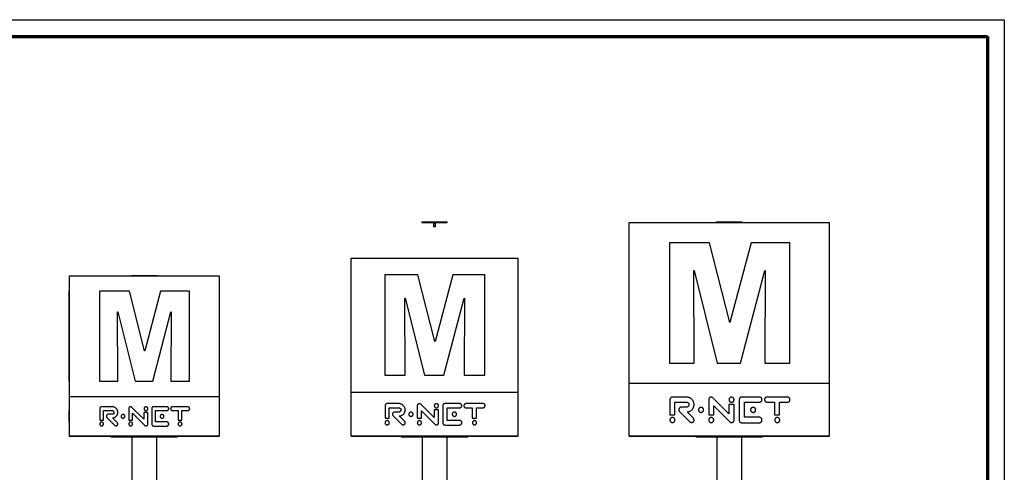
# Paper-space layout 'MA-KB-Metro Kubus Configurations' of a CAD drawing. Header units: millimetres. Extents: x 7 to 291, y 7 to 204.
# Tile 9 of 9: x 172 to 291, y 150 to 204. Entities that reach past the tile are written whole.
import ezdxf

# ---------------------------------------------------------------- set-up
doc = ezdxf.new("R2010")
doc.units = ezdxf.units.MM
doc.layers.add('LAYER2', color=7, linetype='Continuous')
doc.layers.add('LOGO', color=7, linetype='Continuous')

psp = doc.layouts.new('MA-KB-Metro Kubus Configurations')

# ---------------------------------------------------------------- linework, layer by layer
at = {"color": 7, "linetype": 'Continuous', "lineweight": 25}
for p, q in [((220.7, 179.56), (220.7, 179.5)), ((220.7, 179.56), (222.23, 179.56)), ((222.23, 179.56), (223.75, 179.56)), ((223.75, 179.5), (223.75, 179.56)), ((256.06, 179.56), (256.06, 179.5)), ((256.06, 179.56), (257.58, 179.56)), ((257.58, 179.56), (259.11, 179.56)), ((259.11, 179.5), (259.11, 179.56)), ((220.7, 179.5), (222.23, 179.5)), ((220.73, 179.5), (220.73, 179.49)), ((220.73, 179.49), (222.23, 179.49)), ((222.05, 179.49), (222.11, 179.43)), ((222.11, 179.43), (222.11, 178.98)), ((222.35, 179.43), (222.11, 179.43)), ((222.11, 178.98), (222.12, 178.96)), ((222.35, 178.98), (222.11, 178.98)), ((222.33, 178.96), (222.12, 178.96)), ((222.23, 179.5), (223.75, 179.5)), ((222.23, 179.49), (223.73, 179.49)), ((222.33, 178.96), (222.35, 178.98)), ((222.35, 179.43), (222.41, 179.49)), ((222.35, 178.98), (222.35, 179.43)), ((223.73, 179.49), (223.73, 179.5)), ((245.59, 179.49), (245.58, 179.49)), ((245.58, 179.49), (269.58, 179.49)), ((245.58, 179.49), (245.58, 179.49)), ((245.58, 179.49), (269.58, 179.49)), ((245.59, 179.49), (269.58, 179.49)), ((245.59, 160.25), (245.59, 179.49)), ((256.06, 179.5), (257.58, 179.5)), ((256.08, 179.5), (256.08, 179.49)), ((257.58, 179.5), (259.11, 179.5)), ((259.08, 179.49), (259.08, 179.5)), ((269.58, 179.49), (269.58, 160.25)), ((269.58, 179.49), (269.58, 179.49)), ((269.58, 179.49), (269.58, 179.49)), ((245.58, 162.66), (245.58, 177.07)), ((245.59, 177.07), (245.58, 177.07)), ((250.42, 177.07), (250.42, 162.66)), ((255.2, 177.07), (250.42, 177.07)), ((257.63, 167.5), (255.2, 177.07)), ((260.2, 177.07), (257.66, 167.5)), ((264.83, 177.07), (260.2, 177.07)), ((264.83, 162.66), (264.83, 177.07)), ((269.58, 177.07), (269.58, 177.07)), ((269.58, 177.07), (269.58, 162.66)), ((212.23, 175.23), (232.23, 175.23)), ((212.23, 175.23), (212.23, 175.22)), ((212.23, 175.22), (232.23, 175.22)), ((212.23, 159.19), (212.23, 175.22)), ((212.23, 175.22), (232.23, 175.22)), ((212.23, 175.22), (212.23, 175.22)), ((232.23, 175.23), (232.23, 175.22)), ((232.23, 175.22), (232.23, 159.19)), ((232.23, 175.22), (232.23, 175.22)), ((253.31, 173.75), (253.35, 173.75)), ((253.38, 162.66), (253.31, 173.75)), ((253.35, 173.75), (256.13, 162.66)), ((258.94, 162.66), (261.86, 173.75)), ((261.89, 173.75), (261.84, 162.66)), ((261.86, 173.75), (261.89, 173.75)), ((178.41, 173.09), (196.41, 173.09)), ((178.41, 173.09), (196.41, 173.09)), ((178.41, 173.09), (178.41, 173.09)), ((178.42, 173.09), (178.41, 173.09)), ((178.42, 173.09), (178.42, 158.67)), ((178.42, 173.09), (196.41, 173.09)), ((185.89, 173.16), (185.89, 173.1)), ((185.89, 173.16), (187.41, 173.16)), ((185.89, 173.1), (187.41, 173.1)), ((185.91, 173.1), (185.91, 173.09)), ((187.41, 173.16), (188.94, 173.16)), ((187.41, 173.1), (188.94, 173.1)), ((188.91, 173.09), (188.91, 173.1)), ((188.94, 173.1), (188.94, 173.16)), ((196.41, 173.09), (196.41, 158.67)), ((196.41, 173.09), (196.41, 173.09)), ((196.41, 173.09), (196.41, 173.09)), ((212.23, 173.21), (212.23, 173.21)), ((212.23, 161.2), (212.23, 173.21)), ((216.26, 173.21), (216.26, 161.2)), ((220.24, 173.21), (216.26, 173.21)), ((222.26, 165.23), (220.24, 173.21)), ((224.41, 173.21), (222.29, 165.23)), ((228.26, 173.21), (224.41, 173.21)), ((228.26, 161.2), (228.26, 173.21)), ((232.23, 173.21), (232.23, 161.2)), ((232.23, 173.21), (232.23, 173.21)), ((178.42, 171.28), (178.41, 171.28)), ((178.41, 160.48), (178.41, 171.28)), ((182.04, 171.28), (182.04, 160.48)), ((185.62, 171.28), (182.04, 171.28)), ((187.44, 164.11), (185.62, 171.28)), ((189.37, 171.28), (187.46, 164.11)), ((192.83, 171.28), (189.37, 171.28)), ((192.83, 160.48), (192.83, 171.28)), ((196.41, 171.28), (196.41, 171.28)), ((196.41, 171.28), (196.41, 160.48)), ((218.67, 170.44), (218.7, 170.44)), ((218.72, 161.2), (218.67, 170.44)), ((218.7, 170.44), (221.02, 161.2)), ((223.36, 161.2), (225.79, 170.44)), ((225.82, 170.44), (225.77, 161.2)), ((225.79, 170.44), (225.82, 170.44)), ((184.21, 168.79), (184.23, 168.79)), ((184.26, 160.48), (184.21, 168.79)), ((184.23, 168.79), (186.32, 160.48)), ((188.42, 160.48), (190.61, 168.79)), ((190.63, 168.79), (190.6, 160.48)), ((190.61, 168.79), (190.63, 168.79)), ((257.66, 167.5), (257.63, 167.5)), ((222.29, 165.23), (222.26, 165.23)), ((187.46, 164.11), (187.44, 164.11)), ((245.59, 162.66), (245.58, 162.66)), ((250.42, 162.66), (253.38, 162.66)), ((256.13, 162.66), (258.94, 162.66)), ((261.84, 162.66), (264.83, 162.66)), ((269.58, 162.66), (269.58, 162.66)), ((212.23, 161.2), (212.23, 161.2)), ((216.26, 161.2), (218.72, 161.2)), ((221.02, 161.2), (223.36, 161.2)), ((225.77, 161.2), (228.26, 161.2)), ((232.23, 161.2), (232.23, 161.2)), ((178.42, 160.48), (178.41, 160.48)), ((182.04, 160.48), (184.26, 160.48)), ((186.32, 160.48), (188.42, 160.48)), ((190.6, 160.48), (192.83, 160.48)), ((196.41, 160.48), (196.41, 160.48)), ((245.58, 153.89), (245.58, 160.25)), ((245.58, 160.25), (269.58, 160.25)), ((269.58, 160.25), (269.58, 153.89)), ((178.42, 158.67), (178.42, 153.89)), ((178.42, 158.67), (196.41, 158.67)), ((196.41, 158.67), (196.41, 153.89)), ((212.23, 153.89), (212.23, 159.19)), ((212.23, 159.19), (232.23, 159.19)), ((232.23, 159.19), (232.23, 153.89)), ((245.58, 158.58), (245.58, 158.58)), ((245.58, 158.28), (245.58, 158.28)), ((250.47, 158.27), (250.47, 156.47)), ((252.44, 158.58), (250.77, 158.58)), ((255.11, 158.27), (255.11, 156.47)), ((257.52, 156.57), (255.62, 158.49)), ((258.78, 158.27), (258.78, 155.84)), ((261.2, 158.58), (259.07, 158.58)), ((264.55, 158.58), (262.12, 158.58)), ((269.58, 158.58), (269.58, 158.58)), ((269.58, 158.27), (269.58, 158.27)), ((269.58, 158.27), (269.58, 156.47)), ((178.42, 157.43), (178.41, 157.43)), ((178.42, 157.2), (178.41, 157.2)), ((182.08, 157.19), (182.08, 155.84)), ((183.55, 157.43), (182.3, 157.43)), ((185.55, 157.19), (185.55, 155.84)), ((187.36, 155.92), (185.93, 157.35)), ((188.3, 157.19), (188.3, 155.37)), ((190.12, 157.43), (188.52, 157.43)), ((192.63, 157.43), (190.8, 157.43)), ((196.41, 157.43), (196.41, 157.43)), ((196.41, 157.19), (196.41, 157.19)), ((196.41, 157.19), (196.41, 155.84)), ((212.23, 157.8), (212.23, 157.8)), ((212.23, 157.55), (212.23, 157.55)), ((212.23, 157.3), (212.23, 157.3)), ((212.23, 156.04), (212.23, 157.3)), ((216.3, 157.54), (216.3, 156.04)), ((217.94, 157.8), (216.55, 157.8)), ((216.8, 157.3), (217.94, 157.3)), ((216.8, 156.04), (216.8, 157.3)), ((220.16, 157.54), (220.16, 156.04)), ((222.18, 156.12), (220.59, 157.72)), ((223.23, 157.54), (223.23, 155.51)), ((225.24, 157.8), (223.46, 157.8)), ((223.73, 155.79), (223.73, 157.3)), ((223.73, 157.3), (225.24, 157.3)), ((228.04, 157.8), (226, 157.8)), ((226, 157.3), (226.75, 157.3)), ((226.75, 157.3), (226.75, 156.04)), ((227.26, 157.3), (228.04, 157.3)), ((227.26, 156.04), (227.26, 157.3)), ((232.23, 157.8), (232.23, 157.8)), ((232.23, 157.54), (232.23, 157.54)), ((232.23, 157.54), (232.23, 156.04)), ((245.58, 157.98), (245.58, 157.98)), ((245.58, 156.47), (245.58, 157.98)), ((251.07, 157.98), (252.44, 157.98)), ((251.07, 156.47), (251.07, 157.98)), ((252.44, 157.37), (251.83, 157.37)), ((255.71, 157.54), (257.63, 155.62)), ((255.71, 156.47), (255.71, 157.54)), ((257.52, 157.68), (257.52, 156.57)), ((258.18, 157.68), (257.52, 157.68)), ((258.18, 155.84), (258.18, 157.68)), ((259.39, 157.98), (261.2, 157.98)), ((259.39, 156.17), (259.39, 157.98)), ((262.12, 157.98), (263.01, 157.98)), ((263.01, 157.98), (263.01, 156.47)), ((263.62, 157.98), (264.55, 157.98)), ((263.62, 156.47), (263.62, 157.98)), ((178.42, 156.97), (178.41, 156.97)), ((178.41, 155.84), (178.41, 156.97)), ((182.53, 156.97), (183.55, 156.97)), ((182.53, 155.84), (182.53, 156.97)), ((182.94, 156.12), (183.85, 155.21)), ((183.55, 156.52), (183.1, 156.52)), ((184.17, 155.53), (183.61, 156.09)), ((186, 156.64), (187.44, 155.21)), ((186, 155.84), (186, 156.64)), ((187.36, 156.75), (187.36, 155.92)), ((187.85, 156.75), (187.36, 156.75)), ((187.85, 155.37), (187.85, 156.75)), ((188.76, 156.97), (190.12, 156.97)), ((188.76, 155.61), (188.76, 156.97)), ((190.8, 156.97), (191.48, 156.97)), ((191.48, 156.97), (191.48, 155.84)), ((191.93, 156.97), (192.63, 156.97)), ((191.93, 155.84), (191.93, 156.97)), ((212.23, 156.04), (212.23, 156.04)), ((212.23, 155.79), (212.23, 156.04)), ((216.3, 156.04), (216.8, 156.04)), ((217.26, 156.35), (218.27, 155.33)), ((217.94, 156.79), (217.43, 156.79)), ((218.63, 155.69), (218, 156.32)), ((220.16, 156.04), (220.67, 156.04)), ((220.67, 156.93), (222.27, 155.33)), ((220.67, 156.04), (220.67, 156.93)), ((222.18, 157.05), (222.18, 156.12)), ((222.72, 157.05), (222.18, 157.05)), ((222.72, 155.51), (222.72, 157.05)), ((226.75, 156.04), (227.26, 156.04)), ((232.23, 156.04), (232.23, 156.04)), ((232.23, 156.04), (232.23, 155.77)), ((245.58, 156.47), (245.58, 156.47)), ((245.58, 156.17), (245.58, 156.47)), ((245.58, 156.17), (245.58, 156.17)), ((250.47, 156.47), (251.07, 156.47)), ((251.62, 156.84), (252.84, 155.62)), ((253.27, 156.05), (252.51, 156.81)), ((255.11, 156.47), (255.71, 156.47)), ((261.2, 156.17), (259.39, 156.17)), ((263.01, 156.47), (263.62, 156.47)), ((269.58, 156.47), (269.58, 156.47)), ((269.58, 156.47), (269.58, 156.14)), ((178.42, 155.84), (178.41, 155.84)), ((178.41, 155.61), (178.41, 155.84)), ((178.42, 155.61), (178.41, 155.61)), ((178.42, 155.37), (178.41, 155.37)), ((178.42, 155.12), (178.41, 155.12)), ((182.08, 155.84), (182.53, 155.84)), ((185.55, 155.84), (186, 155.84)), ((188.52, 155.12), (190.12, 155.12)), ((190.12, 155.61), (188.76, 155.61)), ((191.48, 155.84), (191.93, 155.84)), ((196.41, 155.84), (196.41, 155.84)), ((196.41, 155.84), (196.41, 155.6)), ((196.41, 155.37), (196.41, 155.37)), ((196.41, 155.14), (196.41, 155.14)), ((196.41, 155.12), (196.41, 155.12)), ((212.23, 155.79), (212.23, 155.79)), ((212.23, 155.51), (212.23, 155.51)), ((212.23, 155.24), (212.23, 155.24)), ((223.46, 155.24), (225.24, 155.24)), ((225.24, 155.79), (223.73, 155.79)), ((232.23, 155.51), (232.23, 155.51)), ((232.23, 155.26), (232.23, 155.26)), ((232.23, 155.24), (232.23, 155.24)), ((245.58, 155.84), (245.58, 155.84)), ((245.58, 155.51), (245.58, 155.51)), ((259.07, 155.51), (261.2, 155.51)), ((269.58, 155.84), (269.58, 155.84)), ((269.58, 155.53), (269.58, 155.53)), ((269.58, 155.51), (269.58, 155.51)), ((178.42, 153.89), (178.41, 153.89)), ((178.41, 153.89), (196.41, 153.89)), ((196.41, 153.89), (178.42, 153.89)), ((183.41, 153.89), (183.41, 153.81)), ((183.41, 153.81), (187.41, 153.81)), ((185.91, 153.81), (185.91, 61.07)), ((187.41, 153.81), (191.41, 153.81)), ((188.91, 87.49), (188.91, 153.81)), ((191.41, 153.81), (191.41, 153.89)), ((196.41, 153.89), (196.41, 153.89)), ((232.23, 153.89), (212.23, 153.89)), ((212.23, 153.89), (232.23, 153.89)), ((212.23, 153.89), (212.23, 153.89)), ((218.23, 153.89), (218.23, 153.81)), ((218.23, 153.81), (222.23, 153.81)), ((220.73, 153.81), (220.73, 61.07)), ((222.23, 153.81), (226.23, 153.81)), ((223.73, 87.49), (223.73, 153.81)), ((226.23, 153.81), (226.23, 153.89)), ((232.23, 153.89), (232.23, 153.89)), ((269.58, 153.89), (245.58, 153.89)), ((245.58, 153.89), (269.58, 153.89)), ((245.58, 153.89), (245.58, 153.89)), ((253.58, 153.89), (253.58, 153.81)), ((253.58, 153.81), (257.58, 153.81)), ((256.08, 153.81), (256.08, 61.07)), ((257.58, 153.81), (261.58, 153.81)), ((259.08, 87.49), (259.08, 153.81)), ((261.58, 153.81), (261.58, 153.89)), ((269.58, 153.89), (269.58, 153.89))]:
    psp.add_line(p, q, dxfattribs=at)
for points, knots in [([(250.77, 158.58), (250.74, 158.58), (250.7, 158.58), (250.64, 158.56), (250.58, 158.52), (250.53, 158.47), (250.5, 158.41), (250.47, 158.35), (250.47, 158.3), (250.47, 158.27)], [0, 0, 0, 0, 0.143955, 0.28251, 0.418978, 0.555518, 0.700141, 0.847737, 1, 1, 1, 1]), ([(253.36, 157.67), (253.35, 157.71), (253.35, 157.81), (253.32, 157.94), (253.27, 158.06), (253.2, 158.18), (253.12, 158.28), (253.03, 158.37), (252.93, 158.45), (252.82, 158.51), (252.7, 158.55), (252.57, 158.58), (252.49, 158.58), (252.44, 158.58)], [0, 0, 0, 0, 0.096833, 0.191296, 0.284197, 0.376143, 0.467582, 0.558874, 0.645129, 0.731881, 0.819546, 0.908677, 1, 1, 1, 1]), ([(255.41, 158.58), (255.38, 158.58), (255.34, 158.57), (255.27, 158.55), (255.22, 158.52), (255.17, 158.47), (255.13, 158.41), (255.11, 158.35), (255.11, 158.3), (255.11, 158.27)], [0, 0, 0, 0, 0.144633, 0.284117, 0.421138, 0.55757, 0.701448, 0.848102, 1, 1, 1, 1]), ([(255.62, 158.49), (255.6, 158.5), (255.57, 158.53), (255.51, 158.56), (255.46, 158.58), (255.42, 158.58), (255.41, 158.58)], [0, 0, 0, 0, 0.27564, 0.550318, 0.770569, 1, 1, 1, 1]), ([(258.15, 158.27), (258.15, 158.3), (258.15, 158.35), (258.12, 158.43), (258.07, 158.49), (258.01, 158.54), (257.93, 158.57), (257.85, 158.58), (257.77, 158.57), (257.69, 158.54), (257.63, 158.49), (257.58, 158.43), (257.55, 158.35), (257.55, 158.3), (257.55, 158.27)], [0, 0, 0, 0, 0.085608, 0.168334, 0.24992, 0.331506, 0.414233, 0.499841, 0.58555, 0.668365, 0.750019, 0.831646, 0.91439, 1, 1, 1, 1]), ([(257.55, 158.27), (257.55, 158.25), (257.55, 158.19), (257.58, 158.12), (257.63, 158.06), (257.69, 158.01), (257.77, 157.98), (257.85, 157.97), (257.93, 157.98), (258.01, 158.01), (258.07, 158.06), (258.12, 158.12), (258.15, 158.19), (258.15, 158.25), (258.15, 158.27)], [0, 0, 0, 0, 0.085643, 0.168364, 0.249953, 0.331584, 0.414409, 0.500159, 0.585808, 0.668545, 0.750108, 0.831656, 0.914359, 1, 1, 1, 1]), ([(259.07, 158.58), (259.05, 158.58), (259, 158.58), (258.94, 158.56), (258.89, 158.52), (258.84, 158.47), (258.81, 158.41), (258.79, 158.35), (258.78, 158.3), (258.78, 158.27)], [0, 0, 0, 0, 0.14479, 0.282522, 0.417544, 0.552927, 0.697306, 0.845865, 1, 1, 1, 1]), ([(261.51, 158.28), (261.5, 158.3), (261.5, 158.35), (261.48, 158.41), (261.44, 158.47), (261.4, 158.52), (261.34, 158.55), (261.27, 158.58), (261.23, 158.58), (261.2, 158.58)], [0, 0, 0, 0, 0.144583, 0.284174, 0.421362, 0.557927, 0.701833, 0.848363, 1, 1, 1, 1]), ([(261.2, 157.98), (261.22, 157.98), (261.27, 157.98), (261.33, 158.01), (261.39, 158.04), (261.44, 158.09), (261.48, 158.14), (261.5, 158.21), (261.5, 158.26), (261.51, 158.28)], [0, 0, 0, 0, 0.144789, 0.28485, 0.422415, 0.559055, 0.702673, 0.848706, 1, 1, 1, 1]), ([(262.12, 158.58), (262.09, 158.58), (262.05, 158.58), (261.98, 158.56), (261.93, 158.52), (261.88, 158.48), (261.84, 158.42), (261.82, 158.35), (261.81, 158.31), (261.81, 158.28)], [0, 0, 0, 0, 0.144787, 0.284826, 0.422358, 0.558967, 0.702572, 0.848631, 1, 1, 1, 1]), ([(261.81, 158.28), (261.81, 158.26), (261.82, 158.21), (261.84, 158.15), (261.87, 158.09), (261.92, 158.05), (261.98, 158.01), (262.04, 157.98), (262.09, 157.98), (262.12, 157.98)], [0, 0, 0, 0, 0.14468, 0.28438, 0.421649, 0.558239, 0.702097, 0.848512, 1, 1, 1, 1]), ([(264.86, 158.28), (264.86, 158.3), (264.85, 158.35), (264.83, 158.41), (264.8, 158.47), (264.75, 158.52), (264.69, 158.55), (264.62, 158.58), (264.58, 158.58), (264.55, 158.58)], [0, 0, 0, 0, 0.144649, 0.284311, 0.421537, 0.558093, 0.701942, 0.8484, 1, 1, 1, 1]), ([(264.55, 157.98), (264.58, 157.98), (264.62, 157.98), (264.69, 158.01), (264.74, 158.04), (264.79, 158.09), (264.83, 158.14), (264.85, 158.21), (264.86, 158.26), (264.86, 158.28)], [0, 0, 0, 0, 0.144851, 0.2849, 0.42241, 0.558988, 0.70257, 0.848622, 1, 1, 1, 1]), ([(182.3, 157.43), (182.28, 157.42), (182.23, 157.42), (182.17, 157.39), (182.13, 157.35), (182.1, 157.3), (182.08, 157.25), (182.08, 157.21), (182.08, 157.19)], [0, 0, 0, 0, 0.19038, 0.373258, 0.555102, 0.699861, 0.847594, 1, 1, 1, 1]), ([(184.24, 156.74), (184.24, 156.78), (184.23, 156.86), (184.2, 156.98), (184.15, 157.09), (184.08, 157.19), (183.99, 157.27), (183.9, 157.34), (183.79, 157.39), (183.68, 157.42), (183.59, 157.42), (183.55, 157.43)], [0, 0, 0, 0, 0.1158861, 0.2286077, 0.3394536, 0.4493269, 0.5588902, 0.6667713, 0.7755808, 0.8862275, 1, 1, 1, 1]), ([(185.77, 157.42), (185.75, 157.42), (185.71, 157.42), (185.65, 157.38), (185.6, 157.34), (185.57, 157.3), (185.55, 157.25), (185.55, 157.21), (185.55, 157.19)], [0, 0, 0, 0, 0.191397, 0.37533, 0.557176, 0.701182, 0.847967, 1, 1, 1, 1]), ([(185.93, 157.35), (185.92, 157.36), (185.9, 157.39), (185.86, 157.41), (185.81, 157.42), (185.79, 157.42), (185.77, 157.42)], [0, 0, 0, 0, 0.27564, 0.550318, 0.770569, 1, 1, 1, 1]), ([(187.83, 157.19), (187.83, 157.21), (187.83, 157.25), (187.81, 157.31), (187.77, 157.36), (187.72, 157.39), (187.67, 157.42), (187.61, 157.42), (187.55, 157.42), (187.49, 157.39), (187.44, 157.36), (187.41, 157.31), (187.38, 157.25), (187.38, 157.21), (187.38, 157.19)], [0, 0, 0, 0, 0.085608, 0.168334, 0.24992, 0.331506, 0.414233, 0.499841, 0.58555, 0.668365, 0.750019, 0.831646, 0.91439, 1, 1, 1, 1]), ([(187.38, 157.19), (187.38, 157.17), (187.38, 157.13), (187.41, 157.08), (187.44, 157.03), (187.49, 156.99), (187.55, 156.97), (187.61, 156.96), (187.67, 156.97), (187.72, 156.99), (187.77, 157.03), (187.81, 157.08), (187.83, 157.13), (187.83, 157.17), (187.83, 157.19)], [0, 0, 0, 0, 0.085643, 0.168364, 0.249953, 0.331584, 0.414409, 0.500159, 0.585808, 0.668545, 0.750108, 0.831656, 0.914359, 1, 1, 1, 1]), ([(188.52, 157.43), (188.5, 157.42), (188.45, 157.42), (188.39, 157.39), (188.35, 157.34), (188.31, 157.27), (188.31, 157.22), (188.3, 157.19)], [0, 0, 0, 0, 0.19127, 0.372686, 0.553068, 0.771028, 1, 1, 1, 1]), ([(190.35, 157.2), (190.34, 157.22), (190.34, 157.27), (190.31, 157.33), (190.27, 157.37), (190.22, 157.4), (190.17, 157.42), (190.14, 157.42), (190.12, 157.43)], [0, 0, 0, 0, 0.19137, 0.375498, 0.557535, 0.701569, 0.848228, 1, 1, 1, 1]), ([(190.12, 156.97), (190.14, 156.97), (190.19, 156.98), (190.25, 157.01), (190.29, 157.05), (190.32, 157.1), (190.34, 157.15), (190.34, 157.18), (190.35, 157.2)], [0, 0, 0, 0, 0.191731, 0.376466, 0.558674, 0.702416, 0.848575, 1, 1, 1, 1]), ([(190.8, 157.43), (190.78, 157.42), (190.73, 157.42), (190.67, 157.39), (190.63, 157.35), (190.6, 157.3), (190.58, 157.25), (190.58, 157.22), (190.57, 157.2)], [0, 0, 0, 0, 0.191724, 0.376421, 0.558585, 0.702315, 0.8485, 1, 1, 1, 1]), ([(190.57, 157.2), (190.58, 157.18), (190.58, 157.13), (190.61, 157.07), (190.65, 157.02), (190.7, 156.99), (190.75, 156.98), (190.78, 156.97), (190.8, 156.97)], [0, 0, 0, 0, 0.191505, 0.375765, 0.557848, 0.701833, 0.848378, 1, 1, 1, 1]), ([(192.86, 157.2), (192.85, 157.22), (192.85, 157.27), (192.82, 157.33), (192.78, 157.37), (192.73, 157.4), (192.68, 157.42), (192.65, 157.42), (192.63, 157.43)], [0, 0, 0, 0, 0.191462, 0.375668, 0.557702, 0.701679, 0.848266, 1, 1, 1, 1]), ([(192.63, 156.97), (192.65, 156.97), (192.7, 156.98), (192.76, 157.01), (192.8, 157.05), (192.83, 157.1), (192.85, 157.15), (192.86, 157.18), (192.86, 157.2)], [0, 0, 0, 0, 0.191796, 0.376482, 0.558607, 0.702313, 0.848491, 1, 1, 1, 1]), ([(216.55, 157.8), (216.52, 157.8), (216.47, 157.8), (216.41, 157.76), (216.36, 157.71), (216.32, 157.66), (216.3, 157.6), (216.3, 157.56), (216.3, 157.54)], [0, 0, 0, 0, 0.19038, 0.373258, 0.555102, 0.699861, 0.847594, 1, 1, 1, 1]), ([(218.7, 157.04), (218.7, 157.08), (218.7, 157.18), (218.66, 157.31), (218.6, 157.43), (218.53, 157.54), (218.43, 157.63), (218.33, 157.7), (218.21, 157.76), (218.08, 157.79), (217.99, 157.8), (217.94, 157.8)], [0, 0, 0, 0, 0.115886, 0.228608, 0.339454, 0.449327, 0.55889, 0.666771, 0.775581, 0.886227, 1, 1, 1, 1]), ([(217.94, 157.3), (217.97, 157.3), (218.02, 157.29), (218.09, 157.26), (218.14, 157.21), (218.17, 157.16), (218.19, 157.11), (218.2, 157.07), (218.2, 157.05)], [0, 0, 0, 0, 0.191626, 0.376331, 0.55856, 0.702336, 0.848534, 1, 1, 1, 1]), ([(220.41, 157.8), (220.39, 157.79), (220.34, 157.79), (220.27, 157.76), (220.22, 157.71), (220.19, 157.66), (220.17, 157.6), (220.16, 157.56), (220.16, 157.54)], [0, 0, 0, 0, 0.191397, 0.37533, 0.557176, 0.701182, 0.847967, 1, 1, 1, 1]), ([(220.59, 157.72), (220.58, 157.73), (220.55, 157.76), (220.5, 157.78), (220.46, 157.79), (220.43, 157.8), (220.41, 157.8)], [0, 0, 0, 0, 0.27564, 0.550318, 0.770569, 1, 1, 1, 1]), ([(222.7, 157.54), (222.7, 157.57), (222.7, 157.61), (222.67, 157.67), (222.63, 157.72), (222.58, 157.76), (222.52, 157.79), (222.45, 157.8), (222.38, 157.79), (222.32, 157.76), (222.27, 157.72), (222.23, 157.67), (222.2, 157.61), (222.2, 157.57), (222.2, 157.54)], [0, 0, 0, 0, 0.085608, 0.168334, 0.24992, 0.331506, 0.414233, 0.499841, 0.58555, 0.668365, 0.750019, 0.831646, 0.91439, 1, 1, 1, 1]), ([(222.2, 157.54), (222.2, 157.52), (222.2, 157.48), (222.23, 157.41), (222.27, 157.36), (222.32, 157.32), (222.38, 157.3), (222.45, 157.29), (222.52, 157.3), (222.58, 157.32), (222.63, 157.36), (222.67, 157.41), (222.7, 157.48), (222.7, 157.52), (222.7, 157.54)], [0, 0, 0, 0, 0.085643, 0.168364, 0.249953, 0.331584, 0.414409, 0.500159, 0.585808, 0.668545, 0.750108, 0.831656, 0.914359, 1, 1, 1, 1]), ([(223.46, 157.8), (223.44, 157.8), (223.39, 157.8), (223.33, 157.76), (223.28, 157.71), (223.25, 157.66), (223.23, 157.6), (223.23, 157.56), (223.23, 157.54)], [0, 0, 0, 0, 0.191069, 0.372295, 0.552487, 0.697008, 0.845713, 1, 1, 1, 1]), ([(225.5, 157.55), (225.49, 157.58), (225.49, 157.63), (225.46, 157.69), (225.41, 157.74), (225.36, 157.78), (225.3, 157.8), (225.26, 157.8), (225.24, 157.8)], [0, 0, 0, 0, 0.1913695, 0.3754984, 0.5575352, 0.7015686, 0.8482283, 1, 1, 1, 1]), ([(225.24, 157.3), (225.27, 157.3), (225.32, 157.3), (225.39, 157.34), (225.44, 157.38), (225.47, 157.44), (225.49, 157.49), (225.49, 157.53), (225.5, 157.55)], [0, 0, 0, 0, 0.191731, 0.376466, 0.558674, 0.702416, 0.848575, 1, 1, 1, 1]), ([(226, 157.8), (225.98, 157.8), (225.93, 157.8), (225.86, 157.76), (225.81, 157.72), (225.77, 157.66), (225.75, 157.61), (225.75, 157.57), (225.75, 157.55)], [0, 0, 0, 0, 0.1917244, 0.3764205, 0.5585854, 0.7023153, 0.8484997, 1, 1, 1, 1]), ([(225.75, 157.55), (225.75, 157.52), (225.76, 157.47), (225.79, 157.41), (225.84, 157.36), (225.89, 157.32), (225.94, 157.3), (225.98, 157.3), (226, 157.3)], [0, 0, 0, 0, 0.191505, 0.375765, 0.557848, 0.701833, 0.848378, 1, 1, 1, 1]), ([(228.29, 157.55), (228.29, 157.58), (228.28, 157.63), (228.25, 157.69), (228.2, 157.74), (228.15, 157.78), (228.09, 157.8), (228.06, 157.8), (228.04, 157.8)], [0, 0, 0, 0, 0.191462, 0.375668, 0.557702, 0.701679, 0.848266, 1, 1, 1, 1]), ([(228.04, 157.3), (228.06, 157.3), (228.11, 157.3), (228.18, 157.34), (228.23, 157.38), (228.26, 157.44), (228.28, 157.49), (228.29, 157.53), (228.29, 157.55)], [0, 0, 0, 0, 0.191796, 0.376482, 0.558607, 0.702313, 0.848491, 1, 1, 1, 1]), ([(251.62, 157.28), (251.6, 157.26), (251.57, 157.23), (251.54, 157.16), (251.53, 157.1), (251.53, 157.03), (251.54, 156.96), (251.57, 156.9), (251.6, 156.86), (251.62, 156.84)], [0, 0, 0, 0, 0.143923, 0.283887, 0.421992, 0.559475, 0.703813, 0.849858, 1, 1, 1, 1]), ([(251.83, 157.37), (251.81, 157.37), (251.77, 157.37), (251.71, 157.35), (251.66, 157.32), (251.63, 157.29), (251.62, 157.28)], [0, 0, 0, 0, 0.271262, 0.54884, 0.772461, 1, 1, 1, 1]), ([(252.44, 157.98), (252.47, 157.98), (252.51, 157.98), (252.57, 157.95), (252.63, 157.92), (252.68, 157.87), (252.72, 157.81), (252.74, 157.75), (252.75, 157.7), (252.75, 157.68)], [0, 0, 0, 0, 0.144702, 0.284722, 0.422282, 0.558941, 0.702593, 0.848665, 1, 1, 1, 1]), ([(252.75, 157.68), (252.75, 157.65), (252.74, 157.61), (252.72, 157.55), (252.68, 157.49), (252.64, 157.44), (252.58, 157.4), (252.51, 157.38), (252.47, 157.38), (252.44, 157.37)], [0, 0, 0, 0, 0.144662, 0.284324, 0.421566, 0.558156, 0.702044, 0.848499, 1, 1, 1, 1]), ([(252.51, 156.81), (252.56, 156.81), (252.67, 156.82), (252.81, 156.87), (252.95, 156.93), (253.06, 157.02), (253.16, 157.12), (253.23, 157.22), (253.29, 157.32), (253.33, 157.43), (253.35, 157.54), (253.35, 157.63), (253.36, 157.67)], [0, 0, 0, 0, 0.117131, 0.230745, 0.341681, 0.450763, 0.558902, 0.643956, 0.729752, 0.817065, 0.906803, 1, 1, 1, 1]), ([(254.5, 157.05), (254.5, 157.08), (254.49, 157.14), (254.46, 157.21), (254.41, 157.27), (254.35, 157.32), (254.28, 157.35), (254.19, 157.36), (254.11, 157.35), (254.04, 157.32), (253.98, 157.27), (253.93, 157.21), (253.9, 157.14), (253.89, 157.08), (253.89, 157.05)], [0, 0, 0, 0, 0.085517, 0.168252, 0.249897, 0.331538, 0.414277, 0.499843, 0.585452, 0.668273, 0.750001, 0.831712, 0.914479, 1, 1, 1, 1]), ([(260.74, 157.05), (260.74, 157.08), (260.74, 157.14), (260.71, 157.21), (260.66, 157.27), (260.6, 157.32), (260.52, 157.35), (260.44, 157.36), (260.36, 157.35), (260.28, 157.32), (260.22, 157.27), (260.17, 157.21), (260.14, 157.14), (260.14, 157.08), (260.14, 157.05)], [0, 0, 0, 0, 0.085512, 0.168259, 0.249933, 0.331613, 0.414383, 0.499949, 0.585626, 0.668433, 0.750105, 0.831758, 0.91449, 1, 1, 1, 1]), ([(182.94, 156.45), (182.92, 156.43), (182.89, 156.39), (182.87, 156.33), (182.87, 156.27), (182.88, 156.21), (182.9, 156.16), (182.92, 156.13), (182.94, 156.12)], [0, 0, 0, 0, 0.190738, 0.375799, 0.559092, 0.703556, 0.849727, 1, 1, 1, 1]), ([(183.1, 156.52), (183.08, 156.52), (183.05, 156.52), (182.99, 156.49), (182.96, 156.46), (182.94, 156.45)], [0, 0, 0, 0, 0.271618, 0.54956, 1, 1, 1, 1]), ([(183.55, 156.97), (183.58, 156.97), (183.62, 156.97), (183.68, 156.94), (183.73, 156.9), (183.76, 156.85), (183.78, 156.8), (183.78, 156.76), (183.78, 156.75)], [0, 0, 0, 0, 0.191626, 0.376331, 0.55856, 0.702336, 0.848534, 1, 1, 1, 1]), ([(183.78, 156.75), (183.78, 156.72), (183.78, 156.68), (183.75, 156.62), (183.7, 156.57), (183.66, 156.54), (183.61, 156.52), (183.57, 156.52), (183.55, 156.52)], [0, 0, 0, 0, 0.191474, 0.375688, 0.557765, 0.70178, 0.848365, 1, 1, 1, 1]), ([(183.61, 156.09), (183.65, 156.1), (183.72, 156.11), (183.83, 156.14), (183.93, 156.19), (184.02, 156.25), (184.1, 156.33), (184.16, 156.42), (184.2, 156.52), (184.23, 156.62), (184.24, 156.7), (184.24, 156.74)], [0, 0, 0, 0, 0.1171549, 0.2307915, 0.3417494, 0.4508534, 0.5590144, 0.6653933, 0.7732235, 0.8841157, 1, 1, 1, 1]), ([(185.09, 156.28), (185.09, 156.3), (185.09, 156.34), (185.07, 156.4), (185.03, 156.44), (184.98, 156.48), (184.93, 156.5), (184.87, 156.51), (184.81, 156.5), (184.75, 156.48), (184.7, 156.44), (184.67, 156.4), (184.64, 156.34), (184.64, 156.3), (184.64, 156.28)], [0, 0, 0, 0, 0.085517, 0.168252, 0.249897, 0.331538, 0.414277, 0.499843, 0.585452, 0.668273, 0.750001, 0.831712, 0.914479, 1, 1, 1, 1]), ([(184.64, 156.28), (184.64, 156.26), (184.64, 156.22), (184.67, 156.16), (184.7, 156.12), (184.75, 156.08), (184.81, 156.06), (184.87, 156.05), (184.93, 156.06), (184.98, 156.08), (185.03, 156.12), (185.07, 156.16), (185.09, 156.22), (185.09, 156.26), (185.09, 156.28)], [0, 0, 0, 0, 0.085524, 0.16826, 0.249937, 0.331654, 0.414498, 0.500157, 0.585773, 0.668535, 0.750165, 0.831776, 0.91448, 1, 1, 1, 1]), ([(189.77, 156.28), (189.77, 156.3), (189.77, 156.34), (189.75, 156.4), (189.71, 156.44), (189.66, 156.48), (189.61, 156.5), (189.55, 156.51), (189.49, 156.5), (189.43, 156.48), (189.38, 156.44), (189.35, 156.4), (189.32, 156.34), (189.32, 156.3), (189.32, 156.28)], [0, 0, 0, 0, 0.085512, 0.168259, 0.249933, 0.331613, 0.414383, 0.499949, 0.585626, 0.668433, 0.750105, 0.831758, 0.91449, 1, 1, 1, 1]), ([(189.32, 156.28), (189.32, 156.26), (189.32, 156.22), (189.35, 156.16), (189.38, 156.12), (189.43, 156.08), (189.49, 156.06), (189.55, 156.05), (189.61, 156.06), (189.66, 156.08), (189.71, 156.12), (189.75, 156.16), (189.77, 156.22), (189.77, 156.26), (189.77, 156.28)], [0, 0, 0, 0, 0.085513, 0.168213, 0.249833, 0.331494, 0.414323, 0.500051, 0.585668, 0.66846, 0.750129, 0.831769, 0.914485, 1, 1, 1, 1]), ([(217.26, 156.71), (217.24, 156.69), (217.21, 156.66), (217.18, 156.58), (217.18, 156.51), (217.19, 156.45), (217.22, 156.4), (217.24, 156.37), (217.26, 156.35)], [0, 0, 0, 0, 0.190738, 0.375799, 0.559092, 0.703556, 0.849727, 1, 1, 1, 1]), ([(217.43, 156.79), (217.42, 156.79), (217.38, 156.79), (217.33, 156.77), (217.29, 156.74), (217.27, 156.72), (217.26, 156.71)], [0, 0, 0, 0, 0.271262, 0.54884, 0.772461, 1, 1, 1, 1]), ([(218.2, 157.05), (218.19, 157.02), (218.19, 156.97), (218.16, 156.9), (218.11, 156.85), (218.06, 156.82), (218, 156.8), (217.96, 156.8), (217.94, 156.79)], [0, 0, 0, 0, 0.191474, 0.375688, 0.557765, 0.70178, 0.848365, 1, 1, 1, 1]), ([(218, 156.32), (218.04, 156.33), (218.13, 156.33), (218.25, 156.37), (218.36, 156.43), (218.46, 156.5), (218.55, 156.58), (218.61, 156.68), (218.67, 156.79), (218.7, 156.91), (218.7, 156.99), (218.7, 157.04)], [0, 0, 0, 0, 0.1171549, 0.2307915, 0.3417494, 0.4508534, 0.5590144, 0.6653933, 0.7732235, 0.8841157, 1, 1, 1, 1]), ([(219.66, 156.53), (219.65, 156.55), (219.65, 156.59), (219.62, 156.66), (219.58, 156.71), (219.53, 156.75), (219.47, 156.78), (219.4, 156.78), (219.34, 156.78), (219.27, 156.75), (219.22, 156.71), (219.18, 156.66), (219.15, 156.59), (219.15, 156.55), (219.15, 156.53)], [0, 0, 0, 0, 0.085517, 0.168252, 0.249897, 0.331538, 0.414277, 0.499843, 0.585452, 0.668273, 0.750001, 0.831712, 0.914479, 1, 1, 1, 1]), ([(219.15, 156.53), (219.15, 156.5), (219.15, 156.46), (219.18, 156.4), (219.22, 156.35), (219.27, 156.31), (219.34, 156.28), (219.4, 156.27), (219.47, 156.28), (219.53, 156.31), (219.58, 156.35), (219.62, 156.4), (219.65, 156.46), (219.65, 156.5), (219.66, 156.53)], [0, 0, 0, 0, 0.085524, 0.16826, 0.249937, 0.331654, 0.414498, 0.500157, 0.585773, 0.668535, 0.750165, 0.831776, 0.91448, 1, 1, 1, 1]), ([(224.86, 156.53), (224.86, 156.55), (224.86, 156.59), (224.83, 156.66), (224.79, 156.71), (224.74, 156.75), (224.68, 156.78), (224.61, 156.78), (224.54, 156.78), (224.48, 156.75), (224.43, 156.71), (224.39, 156.66), (224.36, 156.59), (224.36, 156.55), (224.35, 156.53)], [0, 0, 0, 0, 0.085512, 0.168259, 0.249933, 0.331613, 0.414383, 0.499949, 0.585626, 0.668433, 0.750105, 0.831758, 0.91449, 1, 1, 1, 1]), ([(224.35, 156.53), (224.36, 156.5), (224.36, 156.46), (224.39, 156.4), (224.43, 156.35), (224.48, 156.31), (224.54, 156.28), (224.61, 156.27), (224.68, 156.28), (224.74, 156.31), (224.79, 156.35), (224.83, 156.4), (224.86, 156.46), (224.86, 156.5), (224.86, 156.53)], [0, 0, 0, 0, 0.085513, 0.168213, 0.249833, 0.331494, 0.414323, 0.500051, 0.585668, 0.66846, 0.750129, 0.831769, 0.914485, 1, 1, 1, 1]), ([(251.07, 155.84), (251.07, 155.86), (251.06, 155.92), (251.03, 155.99), (250.98, 156.05), (250.92, 156.1), (250.85, 156.13), (250.77, 156.14), (250.69, 156.13), (250.61, 156.1), (250.55, 156.05), (250.5, 155.99), (250.47, 155.92), (250.46, 155.86), (250.46, 155.84)], [0, 0, 0, 0, 0.08554, 0.168258, 0.249878, 0.331517, 0.414292, 0.499929, 0.58564, 0.668457, 0.750116, 0.831742, 0.91446, 1, 1, 1, 1]), ([(253.27, 155.62), (253.28, 155.64), (253.31, 155.67), (253.34, 155.73), (253.36, 155.8), (253.36, 155.87), (253.34, 155.93), (253.31, 156), (253.28, 156.03), (253.27, 156.05)], [0, 0, 0, 0, 0.1447509, 0.2846913, 0.4221728, 0.5588311, 0.7025733, 0.8487424, 1, 1, 1, 1]), ([(253.89, 157.05), (253.89, 157.03), (253.9, 156.97), (253.93, 156.9), (253.98, 156.84), (254.04, 156.79), (254.11, 156.76), (254.19, 156.75), (254.28, 156.76), (254.35, 156.79), (254.41, 156.84), (254.46, 156.9), (254.49, 156.97), (254.5, 157.03), (254.5, 157.05)], [0, 0, 0, 0, 0.085524, 0.16826, 0.249937, 0.331654, 0.414498, 0.500157, 0.585773, 0.668535, 0.750165, 0.831776, 0.91448, 1, 1, 1, 1]), ([(255.72, 155.84), (255.72, 155.86), (255.71, 155.92), (255.68, 155.99), (255.63, 156.05), (255.57, 156.1), (255.49, 156.13), (255.41, 156.14), (255.33, 156.13), (255.26, 156.1), (255.19, 156.05), (255.15, 155.99), (255.11, 155.92), (255.11, 155.86), (255.11, 155.84)], [0, 0, 0, 0, 0.08552, 0.168231, 0.249861, 0.331518, 0.414307, 0.499937, 0.585565, 0.668384, 0.750084, 0.831748, 0.914477, 1, 1, 1, 1]), ([(260.14, 157.05), (260.14, 157.03), (260.14, 156.97), (260.17, 156.9), (260.22, 156.84), (260.28, 156.79), (260.36, 156.76), (260.44, 156.75), (260.52, 156.76), (260.6, 156.79), (260.66, 156.84), (260.71, 156.9), (260.74, 156.97), (260.74, 157.03), (260.74, 157.05)], [0, 0, 0, 0, 0.085513, 0.168213, 0.249833, 0.331494, 0.414323, 0.500051, 0.585668, 0.66846, 0.750129, 0.831769, 0.914485, 1, 1, 1, 1]), ([(261.51, 155.84), (261.5, 155.86), (261.5, 155.91), (261.48, 155.98), (261.44, 156.04), (261.4, 156.09), (261.34, 156.13), (261.27, 156.16), (261.23, 156.16), (261.2, 156.17)], [0, 0, 0, 0, 0.142291, 0.28374, 0.424514, 0.564178, 0.709006, 0.853242, 1, 1, 1, 1]), ([(263.64, 155.84), (263.64, 155.86), (263.63, 155.92), (263.6, 155.99), (263.55, 156.05), (263.49, 156.1), (263.42, 156.13), (263.33, 156.14), (263.25, 156.13), (263.18, 156.1), (263.12, 156.05), (263.07, 155.99), (263.04, 155.92), (263.03, 155.86), (263.03, 155.84)], [0, 0, 0, 0, 0.08553, 0.168227, 0.249819, 0.331435, 0.414214, 0.499904, 0.585697, 0.668534, 0.750176, 0.831773, 0.91447, 1, 1, 1, 1]), ([(182.53, 155.37), (182.52, 155.39), (182.52, 155.43), (182.5, 155.48), (182.46, 155.53), (182.41, 155.57), (182.36, 155.59), (182.3, 155.6), (182.24, 155.59), (182.18, 155.57), (182.14, 155.53), (182.1, 155.48), (182.07, 155.43), (182.07, 155.39), (182.07, 155.37)], [0, 0, 0, 0, 0.08554, 0.168258, 0.249878, 0.331517, 0.414292, 0.499929, 0.58564, 0.668457, 0.750116, 0.831742, 0.91446, 1, 1, 1, 1]), ([(182.07, 155.37), (182.07, 155.35), (182.07, 155.31), (182.1, 155.25), (182.14, 155.2), (182.18, 155.17), (182.24, 155.14), (182.3, 155.14), (182.36, 155.14), (182.41, 155.17), (182.46, 155.2), (182.5, 155.25), (182.52, 155.31), (182.52, 155.35), (182.53, 155.37)], [0, 0, 0, 0, 0.085632, 0.168398, 0.250029, 0.331659, 0.414425, 0.500071, 0.585643, 0.668366, 0.749977, 0.831602, 0.914367, 1, 1, 1, 1]), ([(183.85, 155.21), (183.87, 155.19), (183.9, 155.16), (183.97, 155.14), (184.03, 155.14), (184.08, 155.15), (184.13, 155.17), (184.16, 155.19), (184.17, 155.21)], [0, 0, 0, 0, 0.191311, 0.376084, 0.558643, 0.702668, 0.848902, 1, 1, 1, 1]), ([(184.17, 155.21), (184.19, 155.22), (184.22, 155.26), (184.24, 155.32), (184.24, 155.38), (184.23, 155.44), (184.21, 155.49), (184.18, 155.51), (184.17, 155.53)], [0, 0, 0, 0, 0.191653, 0.376239, 0.558449, 0.702315, 0.848611, 1, 1, 1, 1]), ([(186.01, 155.37), (186.01, 155.39), (186, 155.43), (185.98, 155.48), (185.94, 155.53), (185.9, 155.57), (185.84, 155.59), (185.78, 155.6), (185.72, 155.59), (185.66, 155.57), (185.62, 155.53), (185.58, 155.48), (185.56, 155.43), (185.55, 155.39), (185.55, 155.37)], [0, 0, 0, 0, 0.08552, 0.168231, 0.249861, 0.331518, 0.414307, 0.499937, 0.585565, 0.668384, 0.750084, 0.831748, 0.914477, 1, 1, 1, 1]), ([(185.55, 155.37), (185.55, 155.35), (185.56, 155.31), (185.58, 155.25), (185.62, 155.2), (185.66, 155.17), (185.72, 155.14), (185.78, 155.14), (185.84, 155.14), (185.9, 155.17), (185.94, 155.2), (185.98, 155.25), (186, 155.31), (186.01, 155.35), (186.01, 155.37)], [0, 0, 0, 0, 0.085615, 0.168392, 0.250062, 0.331733, 0.4145, 0.500063, 0.585628, 0.668365, 0.749994, 0.831629, 0.914387, 1, 1, 1, 1]), ([(187.44, 155.21), (187.45, 155.19), (187.48, 155.17), (187.53, 155.15), (187.57, 155.14), (187.6, 155.14), (187.61, 155.14)], [0, 0, 0, 0, 0.269501, 0.552179, 0.777536, 1, 1, 1, 1]), ([(187.61, 155.14), (187.64, 155.14), (187.68, 155.14), (187.75, 155.17), (187.79, 155.22), (187.83, 155.26), (187.85, 155.31), (187.85, 155.35), (187.85, 155.37)], [0, 0, 0, 0, 0.190272, 0.377065, 0.561898, 0.706431, 0.851489, 1, 1, 1, 1]), ([(188.3, 155.37), (188.31, 155.34), (188.31, 155.3), (188.34, 155.23), (188.37, 155.18), (188.42, 155.15), (188.47, 155.13), (188.5, 155.12), (188.52, 155.12)], [0, 0, 0, 0, 0.193583, 0.382641, 0.566739, 0.708927, 0.851593, 1, 1, 1, 1]), ([(190.35, 155.37), (190.34, 155.39), (190.34, 155.44), (190.31, 155.5), (190.27, 155.55), (190.22, 155.59), (190.17, 155.61), (190.14, 155.61), (190.12, 155.61)], [0, 0, 0, 0, 0.189366, 0.377448, 0.563839, 0.70878, 0.853128, 1, 1, 1, 1]), ([(190.12, 155.12), (190.14, 155.12), (190.19, 155.13), (190.25, 155.16), (190.29, 155.21), (190.32, 155.26), (190.34, 155.31), (190.34, 155.35), (190.35, 155.37)], [0, 0, 0, 0, 0.185914, 0.369477, 0.555125, 0.702673, 0.850942, 1, 1, 1, 1]), ([(191.94, 155.37), (191.94, 155.39), (191.94, 155.43), (191.91, 155.48), (191.88, 155.53), (191.83, 155.57), (191.78, 155.59), (191.72, 155.6), (191.65, 155.59), (191.6, 155.57), (191.55, 155.53), (191.52, 155.48), (191.49, 155.43), (191.49, 155.39), (191.49, 155.37)], [0, 0, 0, 0, 0.08553, 0.168227, 0.249819, 0.331435, 0.414214, 0.499904, 0.585697, 0.668534, 0.750176, 0.831773, 0.91447, 1, 1, 1, 1]), ([(191.49, 155.37), (191.49, 155.35), (191.49, 155.31), (191.52, 155.25), (191.55, 155.2), (191.6, 155.17), (191.65, 155.14), (191.72, 155.14), (191.78, 155.14), (191.83, 155.17), (191.88, 155.2), (191.91, 155.25), (191.94, 155.31), (191.94, 155.35), (191.94, 155.37)], [0, 0, 0, 0, 0.085622, 0.168366, 0.24997, 0.331583, 0.414368, 0.500096, 0.585721, 0.668448, 0.750036, 0.831633, 0.914378, 1, 1, 1, 1]), ([(216.8, 155.51), (216.8, 155.53), (216.79, 155.58), (216.77, 155.64), (216.73, 155.69), (216.68, 155.73), (216.61, 155.76), (216.55, 155.77), (216.48, 155.76), (216.42, 155.73), (216.36, 155.69), (216.32, 155.64), (216.3, 155.58), (216.29, 155.53), (216.29, 155.51)], [0, 0, 0, 0, 0.08554, 0.168258, 0.249878, 0.331517, 0.414292, 0.499929, 0.58564, 0.668457, 0.750116, 0.831742, 0.91446, 1, 1, 1, 1]), ([(216.29, 155.51), (216.29, 155.49), (216.3, 155.44), (216.32, 155.38), (216.36, 155.33), (216.42, 155.29), (216.48, 155.26), (216.55, 155.26), (216.61, 155.26), (216.68, 155.29), (216.73, 155.33), (216.77, 155.38), (216.79, 155.44), (216.8, 155.49), (216.8, 155.51)], [0, 0, 0, 0, 0.085632, 0.168398, 0.250029, 0.331659, 0.414425, 0.500071, 0.585643, 0.668366, 0.749977, 0.831602, 0.914367, 1, 1, 1, 1]), ([(218.27, 155.33), (218.29, 155.32), (218.33, 155.29), (218.4, 155.26), (218.47, 155.26), (218.53, 155.27), (218.59, 155.29), (218.61, 155.32), (218.63, 155.33)], [0, 0, 0, 0, 0.191311, 0.376084, 0.558643, 0.702668, 0.848902, 1, 1, 1, 1]), ([(218.63, 155.33), (218.65, 155.35), (218.68, 155.39), (218.7, 155.46), (218.71, 155.53), (218.69, 155.59), (218.67, 155.65), (218.64, 155.68), (218.63, 155.69)], [0, 0, 0, 0, 0.191653, 0.376239, 0.558449, 0.702315, 0.848611, 1, 1, 1, 1]), ([(220.67, 155.51), (220.67, 155.53), (220.67, 155.58), (220.64, 155.64), (220.6, 155.69), (220.55, 155.73), (220.49, 155.76), (220.42, 155.77), (220.35, 155.76), (220.29, 155.73), (220.24, 155.69), (220.2, 155.64), (220.17, 155.58), (220.17, 155.53), (220.16, 155.51)], [0, 0, 0, 0, 0.08552, 0.168231, 0.249861, 0.331518, 0.414307, 0.499937, 0.585565, 0.668384, 0.750084, 0.831748, 0.914477, 1, 1, 1, 1]), ([(220.16, 155.51), (220.17, 155.49), (220.17, 155.44), (220.2, 155.38), (220.24, 155.33), (220.29, 155.29), (220.35, 155.26), (220.42, 155.26), (220.49, 155.26), (220.55, 155.29), (220.6, 155.33), (220.64, 155.38), (220.67, 155.44), (220.67, 155.49), (220.67, 155.51)], [0, 0, 0, 0, 0.085615, 0.168392, 0.250062, 0.331733, 0.4145, 0.500063, 0.585628, 0.668365, 0.749994, 0.831629, 0.914387, 1, 1, 1, 1]), ([(222.27, 155.33), (222.28, 155.32), (222.31, 155.3), (222.36, 155.27), (222.41, 155.26), (222.44, 155.26), (222.46, 155.26)], [0, 0, 0, 0, 0.269501, 0.552179, 0.777536, 1, 1, 1, 1]), ([(222.46, 155.26), (222.48, 155.26), (222.53, 155.26), (222.6, 155.3), (222.66, 155.34), (222.69, 155.4), (222.72, 155.45), (222.72, 155.49), (222.72, 155.51)], [0, 0, 0, 0, 0.190272, 0.377065, 0.561898, 0.706431, 0.851489, 1, 1, 1, 1]), ([(223.23, 155.51), (223.23, 155.49), (223.23, 155.44), (223.26, 155.36), (223.3, 155.31), (223.35, 155.27), (223.41, 155.25), (223.45, 155.24), (223.46, 155.24)], [0, 0, 0, 0, 0.193583, 0.382641, 0.566739, 0.708927, 0.851593, 1, 1, 1, 1]), ([(225.5, 155.51), (225.49, 155.54), (225.49, 155.59), (225.46, 155.66), (225.41, 155.72), (225.36, 155.76), (225.3, 155.78), (225.26, 155.79), (225.24, 155.79)], [0, 0, 0, 0, 0.189366, 0.377448, 0.563839, 0.70878, 0.853128, 1, 1, 1, 1]), ([(225.24, 155.24), (225.26, 155.24), (225.3, 155.25), (225.35, 155.27), (225.4, 155.3), (225.44, 155.34), (225.47, 155.39), (225.49, 155.45), (225.49, 155.49), (225.5, 155.51)], [0, 0, 0, 0, 0.140146, 0.277863, 0.416021, 0.555554, 0.702959, 0.851085, 1, 1, 1, 1]), ([(227.27, 155.51), (227.27, 155.53), (227.27, 155.58), (227.24, 155.64), (227.2, 155.69), (227.15, 155.73), (227.09, 155.76), (227.02, 155.77), (226.95, 155.76), (226.89, 155.73), (226.84, 155.69), (226.8, 155.64), (226.77, 155.58), (226.77, 155.53), (226.77, 155.51)], [0, 0, 0, 0, 0.08553, 0.168227, 0.249819, 0.331435, 0.414214, 0.499904, 0.585697, 0.668534, 0.750176, 0.831773, 0.91447, 1, 1, 1, 1]), ([(226.77, 155.51), (226.77, 155.49), (226.77, 155.44), (226.8, 155.38), (226.84, 155.33), (226.89, 155.29), (226.95, 155.26), (227.02, 155.26), (227.09, 155.26), (227.15, 155.29), (227.2, 155.33), (227.24, 155.38), (227.27, 155.44), (227.27, 155.49), (227.27, 155.51)], [0, 0, 0, 0, 0.085622, 0.168366, 0.24997, 0.331583, 0.414368, 0.500096, 0.585721, 0.668448, 0.750036, 0.831633, 0.914378, 1, 1, 1, 1]), ([(250.46, 155.84), (250.46, 155.81), (250.47, 155.76), (250.5, 155.68), (250.55, 155.62), (250.61, 155.57), (250.69, 155.54), (250.77, 155.53), (250.85, 155.54), (250.92, 155.57), (250.98, 155.62), (251.03, 155.68), (251.06, 155.76), (251.07, 155.81), (251.07, 155.84)], [0, 0, 0, 0, 0.085632, 0.168398, 0.250029, 0.331659, 0.414425, 0.500071, 0.585643, 0.668366, 0.749977, 0.831602, 0.914367, 1, 1, 1, 1]), ([(252.84, 155.62), (252.85, 155.61), (252.89, 155.58), (252.95, 155.55), (253.01, 155.53), (253.08, 155.53), (253.15, 155.55), (253.21, 155.57), (253.25, 155.61), (253.27, 155.62)], [0, 0, 0, 0, 0.144433, 0.284399, 0.422104, 0.559024, 0.702925, 0.849033, 1, 1, 1, 1]), ([(255.11, 155.84), (255.11, 155.81), (255.11, 155.76), (255.15, 155.68), (255.19, 155.62), (255.26, 155.57), (255.33, 155.54), (255.41, 155.53), (255.49, 155.54), (255.57, 155.57), (255.63, 155.62), (255.68, 155.68), (255.71, 155.76), (255.72, 155.81), (255.72, 155.84)], [0, 0, 0, 0, 0.085615, 0.168392, 0.250062, 0.331733, 0.4145, 0.500063, 0.585628, 0.668365, 0.749994, 0.831629, 0.914387, 1, 1, 1, 1]), ([(257.63, 155.62), (257.65, 155.61), (257.68, 155.58), (257.74, 155.55), (257.8, 155.53), (257.84, 155.53), (257.86, 155.53)], [0, 0, 0, 0, 0.269501, 0.552179, 0.777536, 1, 1, 1, 1]), ([(257.86, 155.53), (257.88, 155.53), (257.93, 155.54), (257.99, 155.56), (258.05, 155.59), (258.1, 155.64), (258.14, 155.7), (258.17, 155.76), (258.18, 155.81), (258.18, 155.84)], [0, 0, 0, 0, 0.143256, 0.284159, 0.423712, 0.562254, 0.70667, 0.85161, 1, 1, 1, 1]), ([(258.78, 155.84), (258.78, 155.81), (258.79, 155.74), (258.82, 155.66), (258.87, 155.59), (258.93, 155.55), (259, 155.52), (259.05, 155.51), (259.07, 155.51)], [0, 0, 0, 0, 0.193583, 0.382641, 0.566739, 0.708927, 0.851593, 1, 1, 1, 1]), ([(261.2, 155.51), (261.22, 155.51), (261.27, 155.52), (261.33, 155.54), (261.39, 155.58), (261.44, 155.63), (261.48, 155.7), (261.5, 155.77), (261.5, 155.81), (261.51, 155.84)], [0, 0, 0, 0, 0.140146, 0.277863, 0.416021, 0.555554, 0.702959, 0.851085, 1, 1, 1, 1]), ([(263.03, 155.84), (263.03, 155.81), (263.04, 155.76), (263.07, 155.68), (263.12, 155.62), (263.18, 155.57), (263.25, 155.54), (263.33, 155.53), (263.42, 155.54), (263.49, 155.57), (263.55, 155.62), (263.6, 155.68), (263.63, 155.76), (263.64, 155.81), (263.64, 155.84)], [0, 0, 0, 0, 0.0856221, 0.1683664, 0.2499699, 0.3315829, 0.4143682, 0.5000963, 0.5857206, 0.6684477, 0.7500356, 0.8316327, 0.9143775, 1, 1, 1, 1])]:
    psp.add_open_spline(points, degree=3, knots=knots, dxfattribs=at)
at = {"layer": 'LAYER2', "lineweight": 70}
for p, q in [((8.57, 201.78), (288.57, 201.78)), ((288.57, 201.78), (288.57, 8.78))]:
    psp.add_line(p, q, dxfattribs=at)
at = {"layer": 'LOGO'}
for p, q in [((6.57, 203.78), (290.57, 203.78)), ((290.57, 203.78), (290.57, 6.78))]:
    psp.add_line(p, q, dxfattribs=at)

doc.saveas('drawing.dxf')
